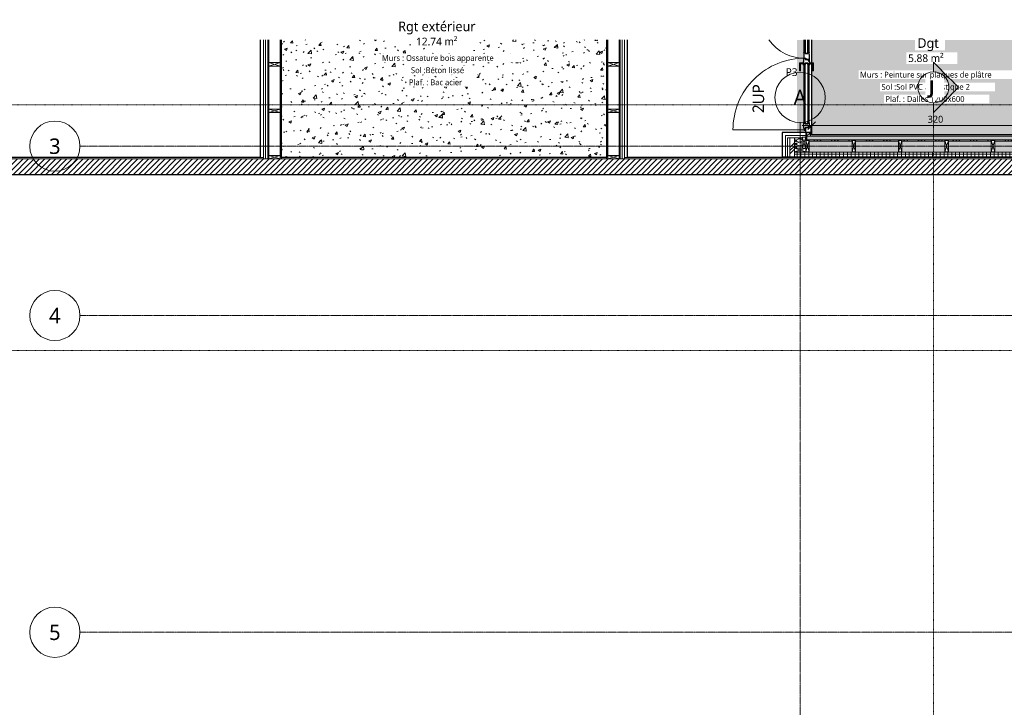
# Model space of a CAD drawing. Header units: millimetres. Extents: x -21522 to 71342, y -39668 to 2056.
# Tile 253 of 256: x -14504 to -1770, y -7252 to 1640. Entities that reach past the tile are written whole.
import ezdxf

# ---------------------------------------------------------------- set-up
doc = ezdxf.new("R2010")
doc.units = ezdxf.units.MM
doc.linetypes.add('Ligne de quadrillage', pattern=[22.225, 12.7, -3.175, 3.175, -3.175])
doc.linetypes.add('Tiret point', pattern=[6.25, 2.5, -1.875, 0, -1.875])
for name, color, linetype, lineweight in [('A-ANNO-DIMS', 211, 'Continuous', 9), ('A-ANNO-DIMS-50', 211, 'Continuous', 9), ('A-AREA-IDEN', 2, 'Continuous', 9), ('A-AREA-PATT', 32, 'Continuous', 13), ('A-DETL-GENF', 92, 'Continuous', 13), ('A-DOOR', 31, 'Continuous', 25), ('A-DOOR-FRAM', 31, 'Continuous', 25), ('A-DOOR-GLAZ', 31, 'Continuous', 25), ('A-DOOR-IDEN', 31, 'Continuous', 9), ('A-FLOR', 192, 'Continuous', 13), ('A-WALL', 113, 'Continuous', 13), ('A-WALL-PATT', 111, 'Continuous', 13), ('G-ANNO-SYMB', 111, 'Continuous', 9), ('G-ANNO-TEXT', 231, 'Continuous', 9), ('S-GRID', 1, 'Continuous', 9), ('S-GRID-IDEN', 1, 'Continuous', 9)]:
    doc.layers.add(name, color=color, linetype=linetype, lineweight=lineweight)
doc.styles.add('Trebuchet MS', font='trebuc.ttf', dxfattribs={"height": 200})
doc.styles.add('Trebuchet MS_1', font='trebuc.ttf', dxfattribs={"height": 90})
doc.styles.add('Trebuchet MS_2', font='trebuc.ttf', dxfattribs={"height": 150})
doc.styles.add('Trebuchet MS_3', font='trebuc.ttf', dxfattribs={"height": 100})
doc.styles.add('Trebuchet MS_4', font='trebuc.ttf', dxfattribs={"height": 125})
doc.styles.add('Trebuchet MS_5', font='trebuc.ttf', dxfattribs={"height": 75})
doc.styles.add('Trebuchet MS_B_1', font='trebucbd.ttf', dxfattribs={"height": 175})
doc.dimstyles.new('Cotes50e_Intérieur_Transparent', dxfattribs={"dimscale": 304.8, "dimtxt": 92.785582, "dimasz": 0.328084, "dimexe": 0.410105, "dimexo": 0.0625, "dimgap": 0.036089, "dimtad": 1, "dimdec": 0, "dimlfac": 0.1, "dimzin": 0, "dimdsep": 46, "dimtxsty": 'Trebuchet MS_1', "dimblk1": 'OBLIQUE', "dimblk2": 'OBLIQUE', "dimsah": 1, "dimcen": 0.09, "dimdle": 0.410105, "dimazin": 0, "dimtfac": 1, "dimtdec": 4, "dimtix": 1, "dimtmove": 0, "dimatfit": 3, "dimfxl": 0.82021, "dimfxlon": 1, "dimtvp": 1, "dimtolj": 1, "dimtzin": 0, "dimarcsym": 2})
pattern_1 = [(45, (-2657.835, -134.05), (88.8996, 177.7999), [15.715, -110.008]), (45, (-2624.5, -56.265), (88.8996, 177.7999), [15.715, -110.008]), (45, (-2613.386, -134.05), (88.8996, 177.7999), [15.715, -110.008]), (45, (-2580.05, -56.265), (88.8996, 177.7999), [15.715, -110.008]), (71.565, (-2646.723, -122.94), (88.89985, 355.59962), [35.141, -245.986]), (71.565, (-2635.61, -89.602), (88.89985, 355.59962), [35.141, -245.986]), (71.565, (-2602.274, -122.94), (88.89985, 355.59962), [35.141, -245.986]), (71.565, (-2591.16, -89.602), (88.89985, 355.59962), [35.141, -245.986]), (135, (-2646.724, -56.265), (88.8996, -177.7999), [15.715, -110.008]), (135, (-2613.386, -134.05), (88.8996, -177.7999), [15.715, -110.008]), (135, (-2602.274, -56.265), (88.8996, -177.7999), [15.715, -110.008]), (135, (-2568.937, -134.05), (88.8996, -177.7999), [15.715, -110.008]), (108.435, (-2635.61, -89.602), (88.89985, -355.59962), [35.141, -245.986]), (108.435, (-2624.498, -122.94), (88.89985, -355.59962), [35.141, -245.986]), (108.435, (-2591.16, -89.602), (88.89985, -355.59962), [35.141, -245.986]), (108.435, (-2580.05, -122.94), (88.89985, -355.59962), [35.141, -245.986])]
pattern_2 = [(45, (0, 0), (-112.2532, 112.2532), []), (45, (39.69, 0), (0, 224.5064), []), (45, (-39.69, 0), (0, 224.5064), [])]
pattern_3 = [(315, (-4642.01, 5854.96), (177.7999, -88.8996), [15.715, -110.008]), (315, (-4564.224, 5821.624), (177.7999, -88.8996), [15.715, -110.008]), (315, (-4642.01, 5810.51), (177.7999, -88.8996), [15.715, -110.008]), (315, (-4564.22, 5777.174), (177.7999, -88.8996), [15.715, -110.008]), (341.565, (-4630.898, 5843.85), (355.59962, -88.89985), [35.141, -245.986]), (341.565, (-4597.56, 5832.736), (355.59962, -88.89985), [35.141, -245.986]), (341.565, (-4630.898, 5799.4), (355.59962, -88.89985), [35.141, -245.986]), (341.565, (-4597.56, 5788.286), (355.59962, -88.89985), [35.141, -245.986]), (45, (-4564.224, 5843.85), (-177.7999, -88.8996), [15.715, -110.008]), (45, (-4642.01, 5810.51), (-177.7999, -88.8996), [15.715, -110.008]), (45, (-4564.224, 5799.4), (-177.7999, -88.8996), [15.715, -110.008]), (45, (-4642.01, 5766.06), (-177.7999, -88.8996), [15.715, -110.008]), (18.435, (-4597.56, 5832.736), (-355.59962, -88.89985), [35.141, -245.986]), (18.435, (-4630.9, 5821.624), (-355.59962, -88.89985), [35.141, -245.986]), (18.435, (-4597.56, 5788.286), (-355.59962, -88.89985), [35.141, -245.986]), (18.435, (-4630.9, 5777.174), (-355.59962, -88.89985), [35.141, -245.986])]

# ---------------------------------------------------------------- blocks, each defined once
blk = doc.blocks.new('Porte d_entrée tierce - Panneau vitré - 150cm x 225cm - secondaire vitré-8487278-00_RDC_50e Copie 1 - Dépendante 1')
at = {"layer": 'A-DETL-GENF', "color": 30}
blk.add_line((-747, -99), (-747, 828), dxfattribs=at)
for centre, radius, start, end in [((-747, -99), 927, 359.1342, 90), ((746, -99), 567, 125.5882, 181.416)]:
    blk.add_arc(centre, radius, start, end, dxfattribs=at)
at = {"layer": 'A-DOOR', "color": 20}
for p, q in [((-732, -105), (-732, -93)), ((-729, -90), (-659, -90)), ((-715, -108), (-729, -108)), ((-715, -140), (-715, -108)), ((-670, -107), (-670, -141)), ((-652, -107), (-670, -107)), ((95, -90), (-659, -90)), ((-652, -97), (-652, -107)), ((100, -107), (100, -97)), ((118, -107), (100, -107)), ((107, -90), (177, -90)), ((118, -141), (118, -107)), ((163, -108), (163, -140)), ((177, -108), (163, -108)), ((180, -114), (167, -114)), ((167, -114), (167, -147)), ((180, -93), (180, -114)), ((180, -93), (180, -105)), ((253, -90), (183, -90)), ((242, -141), (242, -107)), ((242, -107), (260, -107)), ((417, -90), (253, -90)), ((260, -107), (260, -97)), ((-696, -143), (-712, -143)), ((-696, -158), (-696, -143)), ((-659, -158), (-696, -158)), ((-670, -141), (-652, -141)), ((-659, -158), (95, -158)), ((-652, -141), (-652, -151)), ((100, -141), (118, -141)), ((100, -151), (100, -141)), ((144, -158), (107, -158)), ((144, -143), (144, -158)), ((160, -143), (144, -143)), ((167, -147), (149, -147)), ((149, -147), (149, -153)), ((151, -158), (150, -158)), ((160, -164), (227, -164)), ((229, -161), (229, -158)), ((229, -158), (253, -158)), ((260, -141), (242, -141)), ((253, -158), (417, -158)), ((260, -151), (260, -141))]:
    blk.add_line(p, q, dxfattribs=at)
at = {"layer": 'A-DOOR', "color": 30, "lineweight": 13}
for p, q in [((-715, -113), (-718, -113)), ((-718, -113), (-718, -114)), ((-718, -115), (-718, -114)), ((122, -33), (15, -33)), ((15, -33), (15, -35)), ((15, -35), (15, -44)), ((15, -44), (15, -46)), ((15, -46), (108, -46)), ((95, -81), (95, -90)), ((100, -81), (95, -81)), ((95, -90), (100, -90)), ((100, -81), (130, -81)), ((107, -90), (100, -90)), ((108, -77), (105, -81)), ((105, -81), (106, -80)), ((108, -46), (108, -78)), ((110, -77), (115, -77)), ((119, -81), (111, -81)), ((111, -81), (111, -81)), ((115, -77), (120, -77)), ((119, -81), (119, -81)), ((122, -78), (122, -33)), ((125, -81), (122, -77)), ((135, -81), (130, -81)), ((135, -90), (135, -81)), ((180, -113), (163, -113)), ((-718, -185), (-718, -181)), ((-718, -185), (-718, -188)), ((-718, -188), (108, -188)), ((-700, -150), (-696, -150)), ((-700, -158), (95, -158)), ((108, -201), (15, -201)), ((15, -201), (15, -203)), ((15, -203), (15, -212)), ((15, -212), (15, -214)), ((15, -214), (122, -214)), ((95, -158), (95, -166)), ((100, -158), (95, -158)), ((95, -166), (100, -166)), ((100, -158), (107, -158)), ((130, -166), (100, -166)), ((106, -167), (105, -166)), ((105, -166), (108, -170)), ((108, -169), (108, -201)), ((115, -170), (110, -170)), ((111, -167), (119, -167)), ((111, -167), (111, -167)), ((120, -170), (115, -170)), ((119, -167), (119, -167)), ((121, -188), (417, -188)), ((122, -170), (125, -166)), ((122, -214), (122, -169)), ((130, -166), (135, -166)), ((135, -166), (135, -158)), ((135, -158), (151, -158)), ((144, -150), (149, -150)), ((229, -158), (417, -158))]:
    blk.add_line(p, q, dxfattribs=at)
at = {"layer": 'A-DOOR', "color": 20, "flags": 128}
blk.add_lwpolyline([(149, -154), (149, -153), (149, -153)], dxfattribs=at)
at = {"layer": 'A-DOOR', "color": 30, "lineweight": 13}
for radius, start, end in [(9.75, 0, 180), (9.75, 180, 360), (8.75, 0, 180), (8.75, 180, 360)]:
    blk.add_arc((-747, -99), radius, start, end, dxfattribs=at)
at = {"layer": 'A-DOOR', "color": 20}
for centre, radius, start, end in [((-729, -93), 3, 90, 180), ((-729, -105), 3, 180, 270), ((-659, -97), 7, 0, 90), ((107, -97), 7, 90, 180), ((177, -93), 3, 0, 90), ((177, -105), 3, 270, 0), ((183, -93), 3, 90, 180), ((253, -97), 7, 0, 90), ((-712, -140), 3, 180, 270), ((-712, -140), 3, 180, 270), ((-659, -151), 7, 270, 0), ((107, -151), 7, 180, 270), ((160, -153), 11, 180, 270), ((160, -153), 11, 187.9267, 195.8266), ((160, -153), 11, 207.0357, 270), ((160, -140), 3, 270, 360), ((160, -140), 3, 270, 0), ((227, -161), 2.5, 270, 0), ((227, -161), 2.5, 270, 300), ((227, -161), 2.5, 330, 0), ((253, -151), 7, 270, 0)]:
    blk.add_arc(centre, radius, start, end, dxfattribs=at)
for points, knots in [([(-732, -93), (-732, -92), (-732, -92), (-732, -92), (-732, -92), (-732, -92), (-732, -91), (-732, -91), (-732, -91), (-732, -91)], [-1, -1, -1, -1, -0.9285714, -0.8928571, -0.8571429, -0.8214286, -0.7857143, -0.75, -0.7142857, -0.7142857, -0.7142857, -0.7142857]), ([(-732, -106), (-732, -106), (-732, -106), (-732, -106), (-732, -105), (-732, -105), (-732, -105), (-732, -105), (-732, -105), (-732, -105)], [-0.2857143, -0.2857143, -0.2857143, -0.2857143, -0.25, -0.2142857, -0.1785714, -0.1428571, -0.1071429, -0.0714286, 0, 0, 0, 0]), ([(-731, -90), (-731, -90), (-731, -90), (-730, -90), (-730, -90), (-730, -90), (-730, -90)], [-0.4285714, -0.4285714, -0.4285714, -0.4285714, -0.3928571, -0.3571429, -0.2857143, -0.1428571, -0.1428571, -0.1428571, -0.1428571]), ([(-730, -107), (-730, -107), (-730, -107), (-730, -107), (-731, -107), (-731, -107), (-731, -107)], [-0.8571429, -0.8571429, -0.8571429, -0.8571429, -0.7142857, -0.6428571, -0.6071429, -0.5714286, -0.5714286, -0.5714286, -0.5714286]), ([(-659, -90), (-658, -90), (-657, -90), (-656, -90), (-656, -90), (-655, -91), (-655, -91), (-654, -91), (-654, -92), (-653, -92), (-653, -93), (-653, -94), (-652, -95), (-652, -96), (-652, -97)], [-1, -1, -1, -1, -0.833333, -0.75, -0.666667, -0.625, -0.583333, -0.5, -0.458333, -0.416667, -0.333333, -0.25, -0.166667, 0, 0, 0, 0]), ([(107, -90), (106, -90), (105, -90), (104, -90), (104, -90), (103, -91), (103, -91), (102, -91), (102, -92), (101, -92), (101, -93), (101, -94), (100, -95), (100, -96), (100, -97)], [-1, -1, -1, -1, -0.833333, -0.75, -0.666667, -0.625, -0.583333, -0.5, -0.458333, -0.416667, -0.333333, -0.25, -0.166667, 0, 0, 0, 0]), ([(178, -90), (178, -90), (178, -90), (178, -90), (179, -90), (179, -90), (179, -90)], [-0.8571429, -0.8571429, -0.8571429, -0.8571429, -0.7142857, -0.6428571, -0.6071429, -0.5714286, -0.5714286, -0.5714286, -0.5714286]), ([(179, -107), (179, -107), (179, -107), (178, -107), (178, -107), (178, -107), (178, -107)], [-0.4285714, -0.4285714, -0.4285714, -0.4285714, -0.3928571, -0.3571429, -0.2857143, -0.1428571, -0.1428571, -0.1428571, -0.1428571]), ([(180, -93), (180, -92), (180, -92), (180, -92), (180, -92), (180, -92), (180, -91), (180, -91), (180, -91), (180, -91)], [0, 0, 0, 0, 0.0714286, 0.1071429, 0.1428571, 0.1785714, 0.2142857, 0.25, 0.2857143, 0.2857143, 0.2857143, 0.2857143]), ([(180, -91), (180, -91), (180, -91), (180, -91), (180, -92), (180, -92), (180, -92), (180, -92), (180, -92), (180, -93)], [-0.2857143, -0.2857143, -0.2857143, -0.2857143, -0.25, -0.2142857, -0.1785714, -0.1428571, -0.1071429, -0.0714286, 0, 0, 0, 0]), ([(180, -105), (180, -105), (180, -105), (180, -105), (180, -105), (180, -105), (180, -106), (180, -106), (180, -106), (180, -106)], [-1, -1, -1, -1, -0.9285714, -0.8928571, -0.8571429, -0.8214286, -0.7857143, -0.75, -0.7142857, -0.7142857, -0.7142857, -0.7142857]), ([(181, -90), (181, -90), (181, -90), (182, -90), (182, -90), (182, -90), (182, -90)], [0.5714286, 0.5714286, 0.5714286, 0.5714286, 0.6071429, 0.6428571, 0.7142857, 0.8571429, 0.8571429, 0.8571429, 0.8571429]), ([(253, -90), (254, -90), (255, -90), (256, -90), (256, -90), (257, -91), (257, -91), (258, -91), (258, -92), (259, -92), (259, -93), (259, -94), (260, -95), (260, -96), (260, -97)], [0, 0, 0, 0, 0.166667, 0.25, 0.333333, 0.375, 0.416667, 0.5, 0.541667, 0.583333, 0.666667, 0.75, 0.833333, 1, 1, 1, 1]), ([(-652, -151), (-652, -151), (-652, -152), (-653, -153), (-653, -154), (-653, -155), (-654, -155), (-654, -156), (-655, -156), (-655, -156), (-656, -157), (-656, -157), (-657, -157), (-658, -158), (-659, -158)], [-1, -1, -1, -1, -0.833333, -0.75, -0.666667, -0.583333, -0.541667, -0.5, -0.416667, -0.375, -0.333333, -0.25, -0.166667, 0, 0, 0, 0]), ([(100, -151), (100, -151), (100, -152), (101, -153), (101, -154), (101, -155), (102, -155), (102, -156), (103, -156), (103, -156), (104, -157), (104, -157), (105, -157), (106, -158), (107, -158)], [-1, -1, -1, -1, -0.833333, -0.75, -0.666667, -0.583333, -0.541667, -0.5, -0.416667, -0.375, -0.333333, -0.25, -0.166667, 0, 0, 0, 0]), ([(150, -158), (150, -158), (150, -157), (150, -157), (150, -157), (150, -157), (150, -157), (150, -157), (150, -157), (150, -156), (150, -156), (149, -156), (149, -156)], [0, 0, 0, 0, 0.142857, 0.285714, 0.357143, 0.428571, 0.5, 0.571429, 0.642857, 0.714286, 0.857143, 1, 1, 1, 1]), ([(260, -151), (260, -151), (260, -152), (259, -153), (259, -154), (259, -155), (258, -155), (258, -156), (257, -156), (257, -156), (256, -157), (256, -157), (255, -157), (254, -158), (253, -158)], [0, 0, 0, 0, 0.166667, 0.25, 0.333333, 0.416667, 0.458333, 0.5, 0.583333, 0.666667, 0.708333, 0.75, 0.833333, 1, 1, 1, 1])]:
    blk.add_open_spline(points, degree=3, knots=knots, dxfattribs=at)
at = {"layer": 'A-DOOR', "color": 30, "lineweight": 13}
for points, knots in [([(110, -44), (110, -44), (110, -45), (110, -45), (109, -45), (109, -45), (109, -45), (109, -46), (109, -46), (109, -46), (108, -46), (108, -46), (108, -46), (108, -46)], [0, 0, 0, 0, 0.166667, 0.25, 0.333333, 0.375, 0.416667, 0.5, 0.583333, 0.666667, 0.75, 0.833333, 1, 1, 1, 1]), ([(122, -33), (122, -33), (122, -33), (122, -33), (121, -33), (121, -33), (121, -33), (121, -34), (121, -34), (121, -34), (120, -34), (120, -34), (120, -35), (120, -35)], [0, 0, 0, 0, 0.166667, 0.25, 0.333333, 0.416667, 0.5, 0.583333, 0.666667, 0.708333, 0.75, 0.833333, 1, 1, 1, 1]), ([(108, -201), (108, -201), (108, -201), (108, -201), (109, -201), (109, -201), (109, -201), (109, -202), (109, -202), (109, -202), (110, -202), (110, -202), (110, -203), (110, -203)], [0, 0, 0, 0, 0.166667, 0.25, 0.333333, 0.416667, 0.5, 0.583333, 0.666667, 0.708333, 0.75, 0.833333, 1, 1, 1, 1]), ([(120, -212), (120, -212), (120, -213), (120, -213), (121, -213), (121, -213), (121, -213), (121, -214), (121, -214), (121, -214), (122, -214), (122, -214), (122, -214), (122, -214)], [0, 0, 0, 0, 0.166667, 0.25, 0.333333, 0.375, 0.416667, 0.5, 0.583333, 0.666667, 0.75, 0.833333, 1, 1, 1, 1])]:
    blk.add_open_spline(points, degree=3, knots=knots, dxfattribs=at)
at = {"layer": 'A-DOOR-FRAM', "color": 20}
for p, q in [((-780, -178), (-780, -115)), ((-778, -113), (-721, -113)), ((-718, -115), (-718, -148)), ((-711, -181), (-778, -181)), ((-718, -148), (-703, -148)), ((-700, -150), (-700, -170))]:
    blk.add_line(p, q, dxfattribs=at)
for centre, radius, start, end in [((-778, -115), 2.5, 90, 180), ((-778, -115), 2.5, 150, 180), ((-778, -115), 2.5, 90, 120), ((-721, -115), 2.5, 360, 90), ((-721, -115), 2.5, 60, 90), ((-721, -115), 2.5, 0, 30), ((-778, -178), 2.5, 180, 270), ((-778, -178), 2.5, 180, 210), ((-778, -178), 2.5, 240, 270), ((-711, -170), 11, 270, 0), ((-703, -150), 2.5, 0, 90)]:
    blk.add_arc(centre, radius, start, end, dxfattribs=at)
at = {"layer": 'A-DOOR-GLAZ', "color": 20}
for p, q in [((-670, -141), (-670, -107)), ((-670, -107), (118, -107)), ((118, -107), (118, -141)), ((417, -107), (242, -107)), ((242, -107), (242, -141)), ((118, -141), (-670, -141)), ((242, -141), (417, -141))]:
    blk.add_line(p, q, dxfattribs=at)
blk = doc.blocks.new('STR_RECTANGLE - Croix 45x145-8086014-00_RDC_50e Copie 1 - Dépendante 1')
at = {"layer": 'A-DETL-GENF'}
for p, q in [((-22.5, -72.5), (22.5, 72.5)), ((-22.5, 72.5), (22.5, -72.5)), ((-22.5, 27.5), (-22.5, -72.5)), ((-22.5, 27.5), (-22.5, -72.5)), ((22.5, -72.5), (22.5, 72.5)), ((22.5, -72.5), (22.5, 72.5)), ((-22.5, -72.5), (22.5, -72.5)), ((-22.5, -72.5), (22.5, -72.5))]:
    blk.add_line(p, q, dxfattribs=at)
blk = doc.blocks.new('STR_RECTANGLE - Croix 45x145-V18-00_RDC_50e Copie 1 - Dépendante 1')
at = {"layer": 'A-DETL-GENF'}
for p, q in [((22.5, 72.5), (-22.5, 72.5)), ((22.5, 72.5), (-22.5, 72.5)), ((-22.5, -72.5), (22.5, 72.5)), ((-22.5, 72.5), (22.5, -72.5)), ((22.5, -72.5), (22.5, 72.5)), ((22.5, -72.5), (22.5, 72.5)), ((-22.5, -27.5), (-22.5, -72.5)), ((-22.5, -27.5), (-22.5, -72.5)), ((-22.5, -72.5), (22.5, -72.5)), ((-22.5, -72.5), (22.5, -72.5))]:
    blk.add_line(p, q, dxfattribs=at)
blk = doc.blocks.new('Répétition de détail - Croix 45x145-7696953-00_RDC_50e Copie 1 - Dépendante 1')
at = {"layer": 'A-DETL-GENF'}
for p, q in [((22.5, 72.5), (-22.5, 72.5)), ((-22.5, 72.5), (-22.5, -72.5)), ((-22.5, 72.5), (22.5, 72.5)), ((-22.5, -72.5), (-22.5, 72.5)), ((-22.5, 72.5), (22.5, -72.5)), ((-22.5, -72.5), (22.5, 72.5)), ((22.5, -72.5), (22.5, 72.5)), ((22.5, 72.5), (22.5, -72.5)), ((622.5, 72.5), (577.5, 72.5)), ((577.5, 72.5), (577.5, -72.5)), ((577.5, 72.5), (622.5, 72.5)), ((577.5, -72.5), (577.5, 72.5)), ((577.5, 72.5), (622.5, -72.5)), ((577.5, -72.5), (622.5, 72.5)), ((622.5, -72.5), (622.5, 72.5)), ((622.5, 72.5), (622.5, -72.5)), ((1222.5, 72.5), (1177.5, 72.5)), ((1177.5, 72.5), (1177.5, -72.5)), ((1177.5, 72.5), (1222.5, 72.5)), ((1177.5, -72.5), (1177.5, 72.5)), ((1177.5, 72.5), (1222.5, -72.5)), ((1177.5, -72.5), (1222.5, 72.5)), ((1222.5, -72.5), (1222.5, 72.5)), ((1222.5, 72.5), (1222.5, -72.5)), ((1822.5, 72.5), (1777.5, 72.5)), ((1777.5, 72.5), (1777.5, -72.5)), ((1777.5, 72.5), (1822.5, 72.5)), ((1777.5, -72.5), (1777.5, 72.5)), ((1777.5, 72.5), (1822.5, -72.5)), ((1777.5, -72.5), (1822.5, 72.5)), ((1822.5, -72.5), (1822.5, 72.5)), ((1822.5, 72.5), (1822.5, -72.5)), ((2422.5, 72.5), (2377.5, 72.5)), ((2377.5, 72.5), (2377.5, -72.5)), ((2377.5, 72.5), (2422.5, 72.5)), ((2377.5, -72.5), (2377.5, 72.5)), ((2377.5, 72.5), (2422.5, -72.5)), ((2377.5, -72.5), (2422.5, 72.5)), ((2422.5, -72.5), (2422.5, 72.5)), ((2422.5, 72.5), (2422.5, -72.5)), ((-22.5, -72.5), (22.5, -72.5)), ((22.5, -72.5), (-22.5, -72.5)), ((577.5, -72.5), (622.5, -72.5)), ((622.5, -72.5), (577.5, -72.5)), ((1177.5, -72.5), (1222.5, -72.5)), ((1222.5, -72.5), (1177.5, -72.5)), ((1777.5, -72.5), (1822.5, -72.5)), ((1822.5, -72.5), (1777.5, -72.5)), ((2377.5, -72.5), (2422.5, -72.5)), ((2422.5, -72.5), (2377.5, -72.5))]:
    blk.add_line(p, q, dxfattribs=at)
blk = doc.blocks.new('Répétition de détail - Croix 45x145-V54-00_RDC_50e Copie 1 - Dépendante 1')
at = {"layer": 'A-DETL-GENF'}
for p, q in [((22.5, 72.5), (-22.5, 72.5)), ((-22.5, 72.5), (-22.5, -72.5)), ((-22.5, 72.5), (22.5, 72.5)), ((-22.5, -72.5), (-22.5, 72.5)), ((-22.5, 72.5), (22.5, -72.5)), ((-22.5, -72.5), (22.5, 72.5)), ((22.5, -72.5), (22.5, 72.5)), ((22.5, 72.5), (22.5, -72.5)), ((622.5, 72.5), (577.5, 72.5)), ((577.5, 72.5), (577.5, -72.5)), ((577.5, 72.5), (622.5, 72.5)), ((577.5, -72.5), (577.5, 72.5)), ((577.5, 72.5), (622.5, -72.5)), ((577.5, -72.5), (622.5, 72.5)), ((622.5, -72.5), (622.5, 72.5)), ((622.5, 72.5), (622.5, -72.5)), ((1222.5, 72.5), (1177.5, 72.5)), ((1177.5, 72.5), (1177.5, -72.5)), ((1177.5, 72.5), (1222.5, 72.5)), ((1177.5, -72.5), (1177.5, 72.5)), ((1177.5, 72.5), (1222.5, -72.5)), ((1177.5, -72.5), (1222.5, 72.5)), ((1222.5, -72.5), (1222.5, 72.5)), ((1222.5, 72.5), (1222.5, -72.5)), ((-22.5, -72.5), (22.5, -72.5)), ((22.5, -72.5), (-22.5, -72.5)), ((577.5, -72.5), (622.5, -72.5)), ((622.5, -72.5), (577.5, -72.5)), ((1177.5, -72.5), (1222.5, -72.5)), ((1222.5, -72.5), (1177.5, -72.5))]:
    blk.add_line(p, q, dxfattribs=at)
blk = doc.blocks.new('Quadrillage - Extrémité de la ligne de quadrillage - Cercle-4360-00_RDC_50e Copie 1 - Dépendante 1')
at = {"layer": 'S-GRID-IDEN'}
blk.add_circle((0, 0), 6.5, dxfattribs=at)
blk = doc.blocks.new('Coupe - Extrémité de la ligne de coupe -100e-852082-00_RDC_50e Copie 1 - Dépendante 1')
at = {"layer": 'G-ANNO-SYMB'}
h = blk.add_hatch(color=256, dxfattribs=at)
edge = h.paths.add_edge_path()
edge.add_line((-12.49, 0), (-6, 6.49))
edge.add_line((-6, 6.49), (0.49, 0))
edge.add_line((0.49, 0), (-2, 0))
edge.add_arc((-6, 0), 4, 0, 180)
edge.add_line((-10, 0), (-12.49, 0))
for p, q in [((-6, 6.49), (-12.49, 0)), ((-6, 6.49), (-12.49, 0)), ((-6, 6.49), (0.49, 0)), ((0.49, 0), (-6, 6.49)), ((-12.49, 0), (-10, 0)), ((-10, 0), (-12.49, 0)), ((-2, 0), (0.49, 0)), ((-2, 0), (0.49, 0))]:
    blk.add_line(p, q, dxfattribs=at)
for start, end in [(360, 180), (0, 180), (180, 360)]:
    blk.add_arc((-6, 0), 4, start, end, dxfattribs=at)
blk = doc.blocks.new('DIMBLOCK208-00_RDC_50e Copie 1 - Dépendante 1')
at = {"layer": 'A-ANNO-DIMS-50'}
for p, q in [((-4261, 271), (-4261, 521)), ((-1064, 271), (-1064, 396)), ((-4386, 271), (-939, 271)), ((-4261, 271), (-4311, 221)), ((-4261, 271), (-4211, 321)), ((-4261, 271), (-4261, 146)), ((-1064, 271), (-1114, 221)), ((-1064, 271), (-1014, 321)), ((-1064, 271), (-1064, 21))]:
    blk.add_line(p, q, dxfattribs=at)
at = {"layer": 'A-ANNO-DIMS-50', "color": 0, "insert": (-2761, 397), "char_height": 90, "width": 237.78, "attachment_point": 1, "line_spacing_factor": 1.048425, "style": 'Trebuchet MS_1'}
blk.add_mtext('320', dxfattribs=at)
blk = doc.blocks.new('_Oblique')
at = {"color": 0, "linetype": 'ByBlock', "lineweight": -2}
blk.add_line((-0.5, -0.5), (0.5, 0.5), dxfattribs=at)

msp = doc.modelspace()

# ---------------------------------------------------------------- hatches: boundary and pattern name
at = {"layer": 'A-AREA-PATT'}
h = msp.add_hatch(dxfattribs=at)
h.set_pattern_fill('FP_104', color=8, style=0, pattern_type=2)
h.set_pattern_definition([(50, (0, 0), (364.368, -31.878), [38.1, -419.1]), (355, (0, 0), (-70.486, 382.113), [30.48, -335.28]), (100.451, (30.36, -2.66), (293.885, 350.233), [32.38, -356.18]), (46.184, (0, 101.6), (542.158, -84.086), [57.15, -628.65]), (96.636, (45.2, 94.6), (474.805, 494.855), [48.57, -534.27]), (351.184, (0, 101.6), (474.81, 494.85), [45.72, -502.92]), (21, (50.8, 76.2), (303.2285, -204.5305), [38.1, -419.1]), (326, (50.8, 76.2), (123.604, 368.376), [30.48, -335.28]), (71.451, (76.07, 59.16), (426.834, 163.843), [32.38, -356.18]), (37.5, (0, 0), (6.1766, 169.1102), [16.764, -314.452, 16.764, -323.596, -336.55]), (37.5, (0, 0), (6.1766, 169.1102), [-671.576, 16.764, -319.786]), (7.5, (0, 0), (133.639, 200.3615), [16.764, -177.292, 16.764, -306.832, -128.27]), (7.5, (0, 0), (133.639, 200.3615), [-517.652, 16.764, -111.506]), (327.5, (-113.28, 0), (271.1818, -11.4584), [16.764, -110.236, 16.764, -379.476, -525.78]), (327.5, (-113.28, 0), (271.1818, -11.4584), [-523.24, 16.764, -509.016]), (317.5, (-164.08, 0), (296.2585, 50.853), [16.764, -148.336, 16.764, -246.38, -373.38]), (317.5, (-164.08, 0), (296.2585, 50.853), [-428.244, 16.764, -356.616])])
h.paths.add_polyline_path([(-6924.8, -140.2), (-6915, -140.2), (-6915, 1378.9), (-11119, 1378.9), (-11119, -140.2)])
h = msp.add_hatch(color=10, dxfattribs=at)
h.paths.add_polyline_path([(-1294.5, 154.9), (-1083.7, 154.9), (-1083.7, 1378.9), (-4263.5, 1378.9), (-4263.5, 1083.4), (-4237.3, 1083.1), (-4237.6, 976.7), (-4250.7, 976.7), (-4250.7, 1070), (-4263.5, 1070), (-4263.9, 243.7), (-4271, 243.7), (-4271, 211.7), (-4261, 211.7), (-4261, 154.9), (-1450.6, 154.9)])
h.paths.add_polyline_path([(-4448.8, 181.7), (-4337.2, 182), (-4338.3, 182.4), (-4339, 184.2), (-4338.5, 242.5), (-4337.7, 243.2), (-4337.7, 243.7), (-4339, 243.7), (-4339, 246.6), (-4344, 246.6), (-4344, 232.7), (-4345.4, 230.4), (-4347, 229.7), (-4359, 229.7), (-4361.1, 230.6), (-4362, 232.7), (-4362, 1056.7), (-4370.5, 1056.8), (-4370.5, 1067.3), (-4372.6, 1068.3), (-4374.4, 1070), (-4405.3, 1070), (-4405.5, 976.7), (-4418.7, 976.7), (-4418.4, 1083.4), (-4374.4, 1083.4), (-4370.5, 1086.3), (-4370.5, 1096.7), (-4362, 1096.7), (-4361.9, 1138.9), (-4361.1, 1140.8), (-4359, 1141.7), (-4361.1, 1142.6), (-4362, 1144.7), (-4362, 1378.9), (-4451.5, 1378.9), (-4451.5, 181.7)])
h.paths.add_polyline_path([(-4273.5, 181.7), (-4271, 181.7), (-4271, 184.2), (-4271.7, 182.4)])
h.paths.add_polyline_path([(-4353, 205.5), (-4361.5, 210.8), (-4361.5, 220.1), (-4353, 225), (-4344.6, 219.6), (-4344.6, 210.3), (-4351.3, 206.5)])
h.paths.add_polyline_path([(-4339, 1124.8), (-4339, 1141.7), (-4347, 1141.7), (-4344.9, 1140.8), (-4344, 1138.7), (-4344, 1124.8)])
at = {"layer": 'A-WALL-PATT'}
h = msp.add_hatch(dxfattribs=at)
h.set_pattern_fill('FP_1', color=30, style=0, pattern_type=2)
h.set_pattern_definition(pattern_2)
h.paths.add_polyline_path([(-11282, -160.2), (-11282, 1378.9), (-11294, 1378.9), (-11294, -160.2)])
h = msp.add_hatch(dxfattribs=at)
h.set_pattern_fill('FP_1', color=30, style=0, pattern_type=2)
h.set_pattern_definition(pattern_2)
h.paths.add_polyline_path([(-6740, -160.2), (-6740, 1378.9), (-6752, 1378.9), (-6752, -160.2)])
h = msp.add_hatch(dxfattribs=at)
h.set_pattern_fill('FP_1', color=30, style=0, pattern_type=2)
h.set_pattern_definition(pattern_2)
h.paths.add_polyline_path([(-4324, 85.9), (-4324, 181.7), (-4339, 181.7), (-4339, 85.9)])
h = msp.add_hatch(dxfattribs=at)
h.set_pattern_fill('FP_48', color=30, angle=-135, style=0, pattern_type=2)
h.set_pattern_definition(pattern_3)
h.paths.add_polyline_path([(-4276, 133.9), (-4276, 181.7), (-4324, 181.7), (-4324, 133.9)])
h = msp.add_hatch(dxfattribs=at)
h.set_pattern_fill('FP_10', color=30, angle=-135, style=0, pattern_type=2)
h.set_pattern_definition(pattern_1)
h.paths.add_polyline_path([(-4324, 85.9), (-1063.7, 85.9), (-1063.7, 133.9), (-4324, 133.9), (-4324, 96.7)])
h = msp.add_hatch(dxfattribs=at)
h.set_pattern_fill('FP_1', color=30, style=0, pattern_type=2)
h.set_pattern_definition(pattern_2)
h.paths.add_polyline_path([(-4544, -134.1), (-4484, -134.1), (-4484, 112.7), (-4544, 112.7), (-4544, -68.1)])
h = msp.add_hatch(dxfattribs=at)
h.set_pattern_fill('FP_48', color=30, angle=-135, style=0, pattern_type=2)
h.set_pattern_definition(pattern_3)
h.paths.add_polyline_path([(-4339, -74.1), (-4339, -68.1), (-4484, -68.1), (-4484, -74.1)])
h.paths.add_polyline_path([(-4484, -23.1), (-4384, -23.1), (-4384, 112.7), (-4484, 112.7), (-4484, 96.7)])
h = msp.add_hatch(dxfattribs=at)
h.set_pattern_fill('FP_1', color=30, style=0, pattern_type=2)
h.set_pattern_definition(pattern_2)
h.paths.add_polyline_path([(-1063.7, 70.9), (-1063.7, 85.9), (-4339, 85.9), (-4339, 76.9), (-4294, 76.9), (-4294, 70.9), (-3739, 70.9), (-3739, 76.9), (-3694, 76.9), (-3694, 70.9), (-3139, 70.9), (-3139, 76.9), (-3094, 76.9), (-3094, 70.9), (-2539, 70.9), (-2539, 76.9), (-2494, 76.9), (-2494, 70.9), (-1939, 70.9), (-1939, 76.9), (-1894, 76.9), (-1894, 70.9), (-1367.7, 70.9), (-1367.7, 76.9), (-1322.7, 76.9), (-1322.7, 70.9), (-1177.7, 71.5), (-1177.7, 76.9), (-1132.7, 76.9), (-1132.7, 70.9)])
h = msp.add_hatch(dxfattribs=at)
h.set_pattern_fill('FP_10', color=30, angle=-135, style=0, pattern_type=2)
h.set_pattern_definition(pattern_1)
h.paths.add_polyline_path([(-1063.7, -74.1), (-1063.7, 70.9), (-1132.7, 70.9), (-1132.7, -74.1)])
h.paths.add_polyline_path([(-1277.7, -74.1), (-1277.7, -68.1), (-1367.7, -68.1), (-1367.7, 70.9), (-1894, 70.9), (-1894, -68.1), (-1939, -68.1), (-1939, 70.9), (-2494, 70.9), (-2494, -68.1), (-2539, -68.1), (-2539, 70.9), (-3094, 70.9), (-3094, -68.1), (-3139, -68.1), (-3139, 70.9), (-3694, 70.9), (-3694, -68.1), (-3739, -68.1), (-3739, 70.9), (-4294, 70.9), (-4294, -68.1), (-4339, -68.1), (-4339, -74.1), (-1322.7, -74.1)])
h.paths.add_polyline_path([(-1322.7, -23.1), (-1177.7, -23.1), (-1177.7, 70.9), (-1322.7, 70.9), (-1322.7, 59.2)])
h = msp.add_hatch(dxfattribs=at)
h.set_pattern_fill('FP_8', color=30, style=0, pattern_type=2)
h.set_pattern_definition([(0, (0, 0), (0, 50), []), (90, (0, 0), (-50, 3e-15), [])])
h.paths.add_polyline_path([(-1132.7, -134.1), (-1063.7, -134.1), (-1063.7, -74.1), (-1132.7, -74.1), (-1132.7, -113.1), (-1277.7, -113.1), (-1277.7, -74.1), (-4484, -74.1), (-4484, -134.1), (-1141.7, -134.1)])
h = msp.add_hatch(dxfattribs=at)
h.set_pattern_fill('FP_49', color=256, angle=-135, style=0, pattern_type=2)
h.set_pattern_definition([(225, (-16420.025, -140.25), (35.35534, -35.35534), [])])
h.paths.add_polyline_path([(-1450.6, -360.2), (-1412.8, -360.2), (-1412.5, -160.2), (-16377.5, -160.2), (-16377.5, -360.2), (-1612.8, -360.2)])
h.paths.add_polyline_path([(-18917.5, -360.2), (-18577.5, -360.2), (-18577.5, -160.2), (-18977.5, -160.2), (-18977.5, -225.2), (-18976, -225.2), (-18976, -325.2), (-18942.5, -325.2), (-18942.5, -360.2)])
h.paths.add_polyline_path([(-21137.5, -360.2), (-21112.5, -360.2), (-21112.5, -325.2), (-21079, -325.2), (-21079, -225.2), (-21077.5, -225.2), (-21077.5, -160.2), (-21521.5, -160.2), (-21521.5, -360.2)])

# ---------------------------------------------------------------- linework, layer by layer
at = {"layer": 'A-FLOR', "color": 30}
for p, q in [((-4261, 1378.9), (-4261, 1083.3)), ((-4261, 1070.1), (-4261, 211.7))]:
    msp.add_line(p, q, dxfattribs=at)
at = {"layer": 'A-WALL', "color": 20, "lineweight": 25}
for p, q in [((-11392, 1378.9), (-11392, -140.2)), ((-11119, -140.2), (-11119, 1378.9)), ((-6915, 1378.9), (-6915, -140.2)), ((-6642, -140.2), (-6642, 1378.9)), ((-4271, 181.7), (-4642, 181.7)), ((-4642, 181.7), (-4642, -134.1)), ((-4261, 211.7), (-4271, 211.7)), ((-4271, 211.7), (-4271, 181.7)), ((-4261, 148.9), (-4261, 211.7)), ((-1063.7, 148.9), (-4261, 148.9)), ((-4642, -134.1), (-1346.7, -134.1))]:
    msp.add_line(p, q, dxfattribs=at)
at = {"layer": 'A-WALL', "color": 30}
for p, q in [((-11352, 1378.9), (-11352, -160.2)), ((-11323, -160.2), (-11323, 1378.9)), ((-11294, -160.2), (-11294, 1378.9)), ((-11282, 1084.8), (-11282, 1378.9)), ((-11137, 1084.8), (-11137, 1378.9)), ((-6897, 1378.9), (-6897, 1084.8)), ((-6752, 1378.9), (-6752, 1084.8)), ((-6740, 1378.9), (-6740, -160.2)), ((-6711, 1378.9), (-6711, -160.2)), ((-6682, -160.2), (-6682, 1378.9)), ((-11282, 484.8), (-11282, 1039.8)), ((-11137, 484.8), (-11137, 1039.8)), ((-6897, 1039.8), (-6897, 484.8)), ((-6752, 1039.8), (-6752, 484.8)), ((-11282, -115.2), (-11282, 439.8)), ((-11137, -115.2), (-11137, 439.8)), ((-6897, 439.8), (-6897, -115.2)), ((-6752, 439.8), (-6752, -115.2)), ((-4602, 141.7), (-4602, -134.1)), ((-4339, 141.7), (-4602, 141.7)), ((-4339, 121.9), (-4339, 181.7)), ((-4324, 181.7), (-4324, 85.9)), ((-4324, 133.9), (-1063.7, 133.9)), ((-4276, 181.7), (-4276, 133.9)), ((-4573, 112.7), (-4573, -134.1)), ((-4384, 112.7), (-4573, 112.7)), ((-4544, 112.7), (-4544, -134.1)), ((-4484, 112.7), (-4484, -23.1)), ((-4339, 85.9), (-1063.7, 85.9)), ((-4294, 70.9), (-3739, 70.9)), ((-3694, 70.9), (-3139, 70.9)), ((-3094, 70.9), (-2539, 70.9)), ((-2494, 70.9), (-1939, 70.9)), ((-1894, 70.9), (-1367.7, 70.9)), ((-4484, -68.1), (-4484, -134.1)), ((-4484, -74.1), (-1277.7, -74.1)), ((-11392, -140.2), (-11352, -140.2)), ((-11352, -160.2), (-11282, -160.2)), ((-11137, -160.2), (-11119, -160.2)), ((-6915, -160.2), (-6897, -160.2)), ((-6752, -160.2), (-6711, -160.2)), ((-6682, -140.2), (-6642, -140.2))]:
    msp.add_line(p, q, dxfattribs=at)
at = {"layer": 'A-WALL', "lineweight": 25}
for p, q in [((-11392, -140.2), (-16377.5, -140.2)), ((-6915, -140.2), (-11119, -140.2)), ((-1412.5, -140.2), (-6642, -140.2)), ((-16377.5, -360.2), (-1612.8, -360.2))]:
    msp.add_line(p, q, dxfattribs=at)
at = {"layer": 'A-WALL'}
for p, q in [((-11352, -160.2), (-16377.5, -160.2)), ((-11119, -140.2), (-11119, -160.2)), ((-6915, -160.2), (-11119, -160.2)), ((-6915, -160.2), (-6915, -140.2)), ((-1412.5, -160.2), (-6711, -160.2))]:
    msp.add_line(p, q, dxfattribs=at)
at = {"layer": 'G-ANNO-SYMB', "linetype": 'Tiret point'}
for p, q in [((-2686.6, 466.1), (-2686.6, -36658.4)), ((26372.6, -2638.3), (-15021.2, -2638.3))]:
    msp.add_line(p, q, dxfattribs=at)
at = {"layer": 'S-GRID', "linetype": 'Ligne de quadrillage'}
for p, q in [((-4411.5, 309.7), (-4411.5, -34732.8)), ((24853.2, 4.4), (-13724, 4.4)), ((24853.2, -2185.6), (-13724, -2185.6)), ((24853.2, -6281.3), (-13724, -6281.3))]:
    msp.add_line(p, q, dxfattribs=at)

# ---------------------------------------------------------------- block references
at = {"layer": 'A-DETL-GENF', "color": 30, "rotation": 89.99999999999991}
msp.add_blockref('Porte d_entrée tierce - Panneau vitré - 150cm x 225cm - secondaire vitré-8487278-00_RDC_50e Copie 1 - Dépendante 1', (-4451.5, 961.7), dxfattribs=at)
at = {"layer": 'A-DETL-GENF'}
for name, p, rotation in [('Répétition de détail - Croix 45x145-V54-00_RDC_50e Copie 1 - Dépendante 1', (-11209.5, -137.7), 89.99999999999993), ('Répétition de détail - Croix 45x145-V54-00_RDC_50e Copie 1 - Dépendante 1', (-6824.5, -137.7), 89.99999999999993), ('STR_RECTANGLE - Croix 45x145-V18-00_RDC_50e Copie 1 - Dépendante 1', (-4361.5, 49.4), 180), ('STR_RECTANGLE - Croix 45x145-8086014-00_RDC_50e Copie 1 - Dépendante 1', (-4411.5, -45.6), 270.0000000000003)]:
    msp.add_blockref(name, p, dxfattribs=dict(at, rotation=rotation))
msp.add_blockref('Répétition de détail - Croix 45x145-7696953-00_RDC_50e Copie 1 - Dépendante 1', (-4316.5, 4.4), dxfattribs=at)
at = {"layer": 'S-GRID-IDEN', "xscale": 49.99999999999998, "yscale": 49.99999999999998, "zscale": 49.99999999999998}
for p, rotation in [((-4411.5, 634.7), 180), ((-14049, 4.4), 89.9999999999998), ((-14049, -2185.6), 89.9999999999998), ((-14049, -6281.3), 89.9999999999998)]:
    msp.add_blockref('Quadrillage - Extrémité de la ligne de quadrillage - Cercle-4360-00_RDC_50e Copie 1 - Dépendante 1', p, dxfattribs=dict(at, rotation=rotation))

# ---------------------------------------------------------------- texts
at = {"layer": 'A-DOOR-IDEN', "insert": (-4597.5, 1011.8), "char_height": 100, "width": 188.397, "attachment_point": 1, "style": 'Trebuchet MS_3'}
msp.add_mtext('P3', dxfattribs=at)
at = {"layer": 'G-ANNO-TEXT', "color": 1, "insert": (-5026.5, 432.8), "char_height": 150, "width": 448.945, "attachment_point": 1, "rotation": 90, "style": 'Trebuchet MS_2'}
msp.add_mtext('2UP', dxfattribs=at)
at = {"layer": 'S-GRID-IDEN', "char_height": 200, "attachment_point": 1, "style": 'Trebuchet MS'}
for s, insert, width in [('A', (-4496, 735.3), 200.422), ('3', (-14124, 103.6), 180.38), ('4', (-14124, -2086.5), 180.38), ('5', (-14124, -6182.1), 180.38)]:
    msp.add_mtext(s, dxfattribs=dict(at, insert=insert, width=width))

# ---------------------------------------------------------------- next in the draw order: texts
at = {"layer": 'A-AREA-IDEN', "attachment_point": 1, "bg_fill": 3, "box_fill_scale": 1.25, "bg_fill_color": 256, "bg_fill_true_color": 13158600, "bg_fill_transparency": 0}
for s, insert, char_height, width, style in [('12.74 m²', (-9377.5, 1407.5), 100, 705.485, 'Trebuchet MS_3'), ('5.88 m²', (-3014.3, 1192.2), 100, 613.291, 'Trebuchet MS_3'), ('Sol :Béton lissé', (-9443.8, 1023.6), 75, 865.822, 'Trebuchet MS_5'), ('Plaf. : Bac acier', (-9470, 867.4), 75, 929.957, 'Trebuchet MS_5'), ('Sol :Sol PVC acoustique 2', (-3358.3, 808.3), 75, 1447.046, 'Trebuchet MS_5')]:
    msp.add_mtext(s, dxfattribs=dict(at, insert=insert, char_height=char_height, width=width, style=style))

# ---------------------------------------------------------------- next in the draw order: texts
for s, insert, char_height, width, style in [('Rgt extérieur', (-9609, 1616), 125, 1266.666, 'Trebuchet MS_4'), ('Dgt', (-2895.1, 1400.7), 125, 324.683, 'Trebuchet MS_4'), ('Murs : Ossature bois apparente', (-9820.5, 1181.9), 75, 1779.746, 'Trebuchet MS_5'), ('Murs : Peinture sur plaques de plâtre', (-3636.1, 966.6), 75, 2120.463, 'Trebuchet MS_5'), ('Plaf. : Dalles 1200x600', (-3306.8, 652.1), 75, 1322.784, 'Trebuchet MS_5')]:
    msp.add_mtext(s, dxfattribs=dict(at, insert=insert, char_height=char_height, width=width, style=style))

# ---------------------------------------------------------------- next in the draw order: linework, layer by layer
at = {"layer": 'G-ANNO-SYMB', "linetype": 'Tiret point'}
msp.add_line((26372.6, 540.6), (-15021.2, 540.6), dxfattribs=at)

# ---------------------------------------------------------------- next in the draw order: block references
at = {"layer": 'G-ANNO-SYMB', "xscale": 49.99999999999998, "yscale": 49.99999999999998, "zscale": 49.99999999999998, "rotation": 269.9999999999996}
msp.add_blockref('Coupe - Extrémité de la ligne de coupe -100e-852082-00_RDC_50e Copie 1 - Dépendante 1', (-2686.6, 466.1), dxfattribs=at)

# ---------------------------------------------------------------- next in the draw order: dimensions: what is measured, and where the dimension line sits
at = {"layer": 'A-ANNO-DIMS'}
dim = msp.add_linear_dim(base=(-1063.7, 271.2), p1=(-4261, 521.2), p2=(-1063.7, 21.2), dimstyle='Cotes50e_Intérieur_Transparent', override={"dimpost": '<>', "dimfxl": 3236.208751}, dxfattribs=at)
dim.commit()
dim.dimension.update_dxf_attribs({"geometry": 'DIMBLOCK208-00_RDC_50e Copie 1 - Dépendante 1', "text_midpoint": (-2662.3, 328)})

# ---------------------------------------------------------------- next in the draw order: texts
at = {"layer": 'G-ANNO-SYMB', "insert": (-2748, 855.5), "char_height": 175, "width": 160.337, "attachment_point": 1, "style": 'Trebuchet MS_B_1', "bg_fill": 3, "box_fill_scale": 1.25, "bg_fill_color": 256, "bg_fill_true_color": 13158600, "bg_fill_transparency": 0}
msp.add_mtext('\\fTrebuchet MS|b1|i0|c0|p34|;J', dxfattribs=at)

doc.saveas('drawing.dxf')
